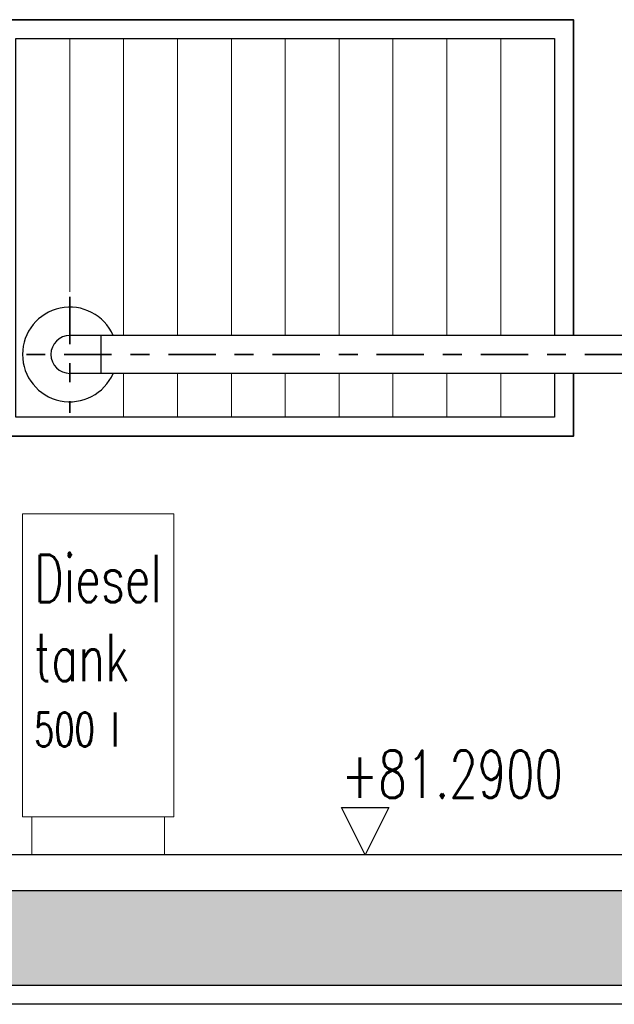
# Model space of a CAD drawing. Header units: millimetres. Extents: x 716 to 905, y 893 to 977.
# Tile 25 of 43: x 828.52 to 831.66, y 956.95 to 962.15. Entities that reach past the tile are written whole.
import ezdxf

# ---------------------------------------------------------------- set-up
doc = ezdxf.new("R2010")
doc.units = ezdxf.units.MM
doc.header["$MEASUREMENT"] = 0
doc.linetypes.add('STRP1', pattern=[0.46, 0.25, -0.08, 0.05, -0.08])
doc.layers.add('$AUDIT-BAD-LAYER', color=7, linetype='Continuous')
for name, color, linetype, lineweight in [('00_DAHLEM_025', 7, 'Continuous', 25), ('HTSV_AC_FAVG_GLAS_A01', 242, 'Continuous', 18), ('HTSV_AC_FAVG_GLAS_A02', 12, 'Continuous', 25), ('HTSV_AC_FAVG_GLAS_A03', 20, 'Continuous', 35), ('HTSV_TA_LUFT_AB___A02', 52, 'Continuous', 25), ('HTSV_TA_LUFT_AB___L03', 60, 'STRP1', 35), ('HTSV_TA_TGA__ALLG_A01', 82, 'Continuous', 18)]:
    doc.layers.add(name, color=color, linetype=linetype, lineweight=lineweight)
doc.layers.add('HTSV_P1_NPLT', color=7, linetype='Continuous', plot=False)
doc.styles.add('HTSV', font='romans.shx', dxfattribs={"width": 0.7, "bigfont": 'htsv_01.shx'})
doc.styles.add('HTSV_KONS_BEMASS', font='romans.shx', dxfattribs={"width": 0.7, "bigfont": 'htsv_01.shx'})
doc.styles.get("Standard").update_dxf_attribs({"font": 'romans.shx', "width": 0.8})

# ---------------------------------------------------------------- blocks, each defined once
blk = doc.blocks.new('HTSVKS2F')
at = {"color": 0, "linetype": 'ByBlock'}
for p, q in [((0, 0), (-0.5, 1)), ((-0.5, 1), (0.5, 1)), ((0.5, 1), (0, 0))]:
    blk.add_line(p, q, dxfattribs=at)
blk.add_attdef('HKTXT', (-0.5, 1.2), '', height=0.4, dxfattribs=at)

msp = doc.modelspace()

# ---------------------------------------------------------------- hatches: boundary and pattern name
at = {"layer": '$AUDIT-BAD-LAYER'}
h = msp.add_hatch(dxfattribs=at)
h.set_pattern_fill('ANSI33', color=256, angle=90, style=0)
h.paths.add_polyline_path([(841.8383, 957.0505), (841.8383, 959.9505), (841.4383, 959.9505), (841.4383, 957.5505), (828.4383, 957.5505), (828.4383, 959.9505), (820.9733, 959.9505), (820.9733, 959.4505), (821.1233, 959.4505), (821.1233, 959.5505), (821.3733, 959.5505), (821.3733, 959.7505), (823.3183, 959.7505), (823.3183, 959.5505), (823.6183, 959.5505), (823.6183, 959.7505), (825.7183, 959.7505), (825.7183, 959.5505), (825.9183, 959.5505), (825.9183, 959.7505), (828.1383, 959.7505), (828.1383, 957.5505), (821.3733, 957.5505), (821.3733, 958.2505), (821.1233, 958.6505), (821.1233, 958.7505), (820.9733, 958.7505), (820.9733, 958.6505), (820.3233, 958.6505), (820.3233, 959.9005), (820.2733, 959.9005), (820.2733, 959.9505), (820.1733, 959.9505), (820.1733, 958.5005), (820.9733, 958.3505), (820.9733, 957.0505)])
h = msp.add_hatch(dxfattribs=at)
h.set_pattern_fill('ANSI33', color=256, angle=90, style=0)
h.paths.add_polyline_path([(841.8383, 957.0505), (841.8383, 959.9505), (841.4383, 959.9505), (841.4383, 957.5505), (828.4383, 957.5505), (828.4383, 959.9505), (820.9733, 959.9505), (820.9733, 959.4505), (821.1233, 959.4505), (821.1233, 959.5505), (821.3733, 959.5505), (821.3733, 959.7505), (823.3183, 959.7505), (823.3183, 959.5505), (823.6183, 959.5505), (823.6183, 959.7505), (825.7183, 959.7505), (825.7183, 959.5505), (825.9183, 959.5505), (825.9183, 959.7505), (828.1383, 959.7505), (828.1383, 957.5505), (821.3733, 957.5505), (821.3733, 958.2505), (821.1233, 958.6505), (821.1233, 958.7505), (820.9733, 958.7505), (820.9733, 958.6505), (820.3233, 958.6505), (820.3233, 959.9005), (820.2733, 959.9005), (820.2733, 959.9505), (820.1733, 959.9505), (820.1733, 958.5005), (820.9733, 958.3505), (820.9733, 957.0505)])

# ---------------------------------------------------------------- linework, layer by layer
for p, q in [((841.4383, 957.7405), (828.4383, 957.7405)), ((841.4383, 957.7405), (828.4383, 957.7405)), ((841.4383, 957.5505), (828.4383, 957.5505)), ((841.4383, 957.5505), (828.4383, 957.5505)), ((841.8383, 957.0505), (820.9733, 957.0505)), ((841.8383, 957.0505), (820.9733, 957.0505)), ((841.8633, 956.9505), (820.9733, 956.9505)), ((841.8633, 956.9505), (820.9733, 956.9505))]:
    msp.add_line(p, q, dxfattribs=at)
at = {"layer": 'HTSV_AC_FAVG_GLAS_A01'}
for p, q in [((828.7878, 962.0505), (828.7878, 960.7127)), ((829.0723, 962.0505), (829.0723, 960.4826)), ((829.3568, 962.0505), (829.3568, 960.4826)), ((829.6413, 962.0505), (829.6413, 960.4826)), ((829.9258, 962.0505), (829.9258, 960.4826)), ((830.2103, 962.0505), (830.2103, 960.4826)), ((830.4948, 962.0505), (830.4948, 960.4826)), ((830.7793, 962.0505), (830.7793, 960.4826)), ((831.0638, 962.0505), (831.0638, 960.4826)), ((829.0723, 960.2826), (829.0723, 960.0505)), ((829.3568, 960.2826), (829.3568, 960.0505)), ((829.6413, 960.2826), (829.6413, 960.0505)), ((829.9258, 960.2826), (829.9258, 960.0505)), ((830.2103, 960.2826), (830.2103, 960.0505)), ((830.4948, 960.2826), (830.4948, 960.0505)), ((830.7793, 960.2826), (830.7793, 960.0505)), ((831.0638, 960.2826), (831.0638, 960.0505))]:
    msp.add_line(p, q, dxfattribs=at)
at = {"layer": 'HTSV_AC_FAVG_GLAS_A02'}
msp.add_lwpolyline([(831.3483, 960.2826), (831.3483, 960.0505), (828.5033, 960.0505), (828.5033, 962.0505), (831.3483, 962.0505), (831.3483, 960.4826)], dxfattribs=at)
at = {"layer": 'HTSV_AC_FAVG_GLAS_A03'}
msp.add_lwpolyline([(831.4483, 960.2826), (831.4483, 959.9505), (828.4033, 959.9505), (828.4033, 962.1505), (831.4483, 962.1505), (831.4483, 960.4826)], dxfattribs=at)
at = {"layer": 'HTSV_TA_LUFT_AB___A02'}
for p, q in [((832.7003, 960.4826), (828.7883, 960.4826)), ((828.9524, 960.4826), (828.9524, 960.2826)), ((832.7003, 960.2826), (828.7883, 960.2826))]:
    msp.add_line(p, q, dxfattribs=at)
for radius, start, end in [(0.25, 23.5782, 336.4218), (0.1, 90, 270)]:
    msp.add_arc((828.7883, 960.3826), radius, start, end, dxfattribs=at)
at = {"layer": 'HTSV_TA_LUFT_AB___L03'}
for p, q in [((828.7886, 960.686), (828.788, 960.0738)), ((832.8587, 960.3826), (828.4942, 960.3826))]:
    msp.add_line(p, q, dxfattribs=at)
at = {"layer": 'HTSV_TA_TGA__ALLG_A01'}
for p, q in [((828.5383, 957.9405), (828.5383, 959.5405)), ((828.5383, 959.5405), (829.3383, 959.5405)), ((829.3383, 959.5405), (829.3383, 957.9405)), ((829.3383, 957.9405), (828.5383, 957.9405)), ((828.5883, 957.9405), (828.5883, 957.7405)), ((829.2883, 957.9405), (829.2883, 957.7405)), ((828.5883, 957.7405), (829.2883, 957.7405))]:
    msp.add_line(p, q, dxfattribs=at)

# ---------------------------------------------------------------- block references
at = {"layer": 'HTSV_P1_NPLT'}
ref = msp.add_blockref('HTSVKS2F', (830.3473, 957.7405), dxfattribs=dict(at, xscale=0.25, yscale=0.25, zscale=0.25))
ref.add_attrib('HKTXT', '+81.2900', (830.2223, 958.0405), dxfattribs={"color": 2, "height": 0.25, "style": 'HTSV_KONS_BEMASS', "width": 0.7})

# ---------------------------------------------------------------- texts
at = {"layer": '00_DAHLEM_025', "insert": (828.5992, 959.3243), "char_height": 0.25, "attachment_point": 1, "style": 'HTSV'}
msp.add_mtext('Diesel\\Ptank\\P{\\H0.7143x;500 l}', dxfattribs=at)

doc.saveas('drawing.dxf')
